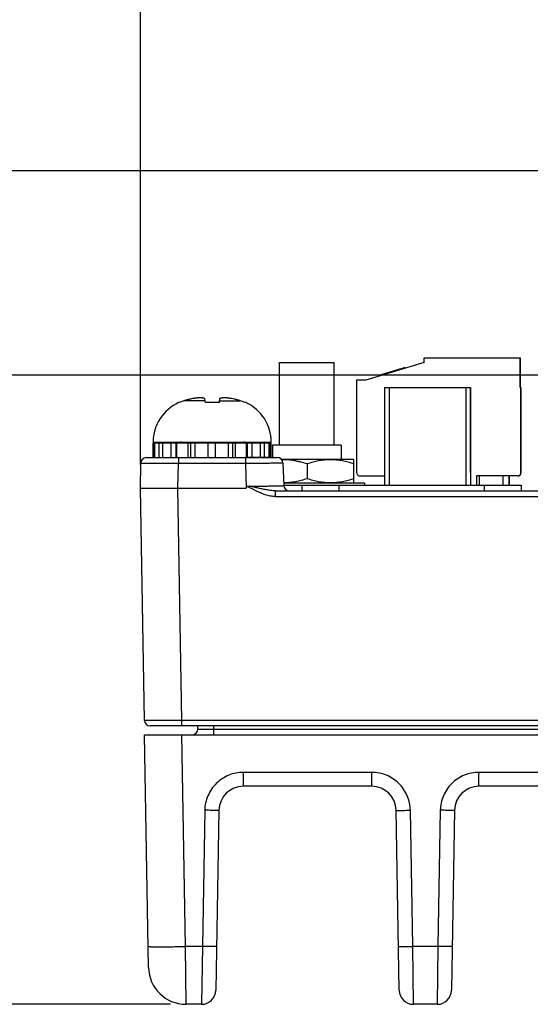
# Model space of a CAD drawing. Header units: inches. Extents: x 0 to 34, y 0 to 22.
# Tile 69 of 128: x 11.6 to 12.9, y 9.2 to 11.8. Entities that reach past the tile are written whole.
import ezdxf

# ---------------------------------------------------------------- set-up
doc = ezdxf.new("R2010")
doc.units = ezdxf.units.IN
doc.header["$LTSCALE"] = 1.87
doc.header["$MEASUREMENT"] = 0
doc.layers.get('0').update_dxf_attribs({"linetype": 'CONTINUOUS'})
doc.layers.add('02___PRT_ALL_AXES', color=7, linetype='CONTINUOUS')
doc.layers.add('DIMENSIONS', color=7, linetype='CONTINUOUS')
doc.styles.get("Standard").update_dxf_attribs({"font": 'txt', "width": 0.8})
doc.dimstyles.new('DIMSTYLE_2', dxfattribs={"dimtxt": 0.125, "dimasz": 0.18, "dimexe": 0.125, "dimexo": 0.0625, "dimgap": 0.0625, "dimtad": 0, "dimtih": 1, "dimtoh": 1, "dimzin": 0, "dimdsep": 46, "dimtxsty": 'STANDARD', "dimblk": '_FILLED', "dimblk1": '_FILLED', "dimblk2": '_FILLED', "dimcen": 0.09, "dimazin": 0, "dimtp": 0.01, "dimtm": 0.01, "dimtfac": 1, "dimtofl": 0, "dimtmove": 0, "dimatfit": 3, "dimldrblk": '_FILLED', "dimfxl": 1, "dimtolj": 1, "dimtzin": 0, "dimarcsym": 0})

# ---------------------------------------------------------------- blocks, each defined once
blk = doc.blocks.new('_FILLED')
at = {"color": 0, "linetype": 'BYBLOCK'}
blk.add_solid([(0, 0), (-1, 0.174), (-1, -0.174)], dxfattribs=at)
blk = doc.blocks.new('*D45')
at = {"layer": 'DIMENSIONS', "color": 2, "linetype": 'CONTINUOUS'}
for p, q in [((15.9617, 12.266), (9.511, 12.266)), ((9.636, 12.266), (9.636, 10.723)), ((9.636, 9.2001), (9.636, 10.473)), ((11.9452, 9.2001), (9.511, 9.2001))]:
    blk.add_line(p, q, dxfattribs=at)
at = {"layer": 'DIMENSIONS', "color": 2, "linetype": 'CONTINUOUS', "xscale": 0.18, "yscale": 0.18, "zscale": 0.18}
for p, rotation in [((9.636, 12.266), 90), ((9.636, 9.2001), 270)]:
    blk.add_blockref('_FILLED', p, dxfattribs=dict(at, rotation=rotation))
at = {"layer": 'DIMENSIONS', "color": 2, "linetype": 'CONTINUOUS', "insert": (9.636, 10.6605), "char_height": 0.125, "width": 1.325, "attachment_point": 2, "line_spacing_factor": 0.9}
blk.add_mtext('77.88{\\ftxt.shx;\\W1.000000;\\H0.125000; }[3.066]', dxfattribs=at)
blk = doc.blocks.new('*D47')
at = {"layer": 'DIMENSIONS', "color": 2, "linetype": 'CONTINUOUS'}
for p, q in [((11.8861, 10.6395), (11.8861, 13.141)), ((15.9242, 12.3138), (15.9242, 13.141)), ((11.8861, 13.016), (13.1301, 13.016)), ((15.9242, 13.016), (14.6801, 13.016))]:
    blk.add_line(p, q, dxfattribs=at)
at = {"layer": 'DIMENSIONS', "color": 2, "linetype": 'CONTINUOUS', "xscale": 0.18, "yscale": 0.18, "zscale": 0.18, "rotation": 180}
blk.add_blockref('_FILLED', (11.8861, 13.016), dxfattribs=at)
at = {"layer": 'DIMENSIONS', "color": 2, "linetype": 'CONTINUOUS', "xscale": 0.18, "yscale": 0.18, "zscale": 0.18}
blk.add_blockref('_FILLED', (15.9242, 13.016), dxfattribs=at)
at = {"layer": 'DIMENSIONS', "color": 2, "linetype": 'CONTINUOUS', "insert": (13.9051, 13.0785), "char_height": 0.125, "width": 1.425, "attachment_point": 2, "line_spacing_factor": 0.9}
blk.add_mtext('102.57{\\ftxt.shx;\\W1.000000;\\H0.125000; }[4.038]', dxfattribs=at)
blk = doc.blocks.new('*D50')
at = {"layer": 'DIMENSIONS', "color": 2, "linetype": 'CONTINUOUS'}
for p, q in [((11.136, 11.4238), (11.136, 11.7838)), ((13.3957, 11.4238), (11.011, 11.4238)), ((14.3595, 10.8785), (11.011, 10.8785)), ((11.136, 10.8785), (11.136, 10.5185))]:
    blk.add_line(p, q, dxfattribs=at)
at = {"layer": 'DIMENSIONS', "color": 2, "linetype": 'CONTINUOUS', "xscale": 0.18, "yscale": 0.18, "zscale": 0.18}
for p, rotation in [((11.136, 11.4238), 270), ((11.136, 10.8785), 90)]:
    blk.add_blockref('_FILLED', p, dxfattribs=dict(at, rotation=rotation))
at = {"layer": 'DIMENSIONS', "color": 2, "linetype": 'CONTINUOUS', "insert": (11.136, 11.2136), "char_height": 0.125, "width": 1.225, "attachment_point": 2, "line_spacing_factor": 0.9}
blk.add_mtext('13.85{\\ftxt.shx;\\W1.000000;\\H0.125000; }[.545]', dxfattribs=at)
blk = doc.blocks.new('*D51')
at = {"layer": 'DIMENSIONS', "color": 2, "linetype": 'CONTINUOUS'}
for p, q in [((14.3595, 10.8785), (10.261, 10.8785)), ((10.386, 10.8785), (10.386, 10.1643)), ((10.386, 9.2001), (10.386, 9.9143)), ((11.966, 9.2001), (10.261, 9.2001))]:
    blk.add_line(p, q, dxfattribs=at)
at = {"layer": 'DIMENSIONS', "color": 2, "linetype": 'CONTINUOUS', "xscale": 0.18, "yscale": 0.18, "zscale": 0.18}
for p, rotation in [((10.386, 10.8785), 90), ((10.386, 9.2001), 270)]:
    blk.add_blockref('_FILLED', p, dxfattribs=dict(at, rotation=rotation))
at = {"layer": 'DIMENSIONS', "color": 2, "linetype": 'CONTINUOUS', "insert": (10.386, 10.1018), "char_height": 0.125, "width": 1.325, "attachment_point": 2, "line_spacing_factor": 0.9}
blk.add_mtext('42.63{\\ftxt.shx;\\W1.000000;\\H0.125000; }[1.678]', dxfattribs=at)

msp = doc.modelspace()

# ---------------------------------------------------------------- linework, layer by layer
at = {"color": 7, "linetype": 'CONTINUOUS'}
for p, q in [((12.6423, 10.9124), (12.4867, 10.8649)), ((12.6423, 10.9124), (12.6423, 10.9246)), ((12.6423, 10.9246), (12.8986, 10.9246)), ((12.8982, 10.9246), (12.8982, 10.8459)), ((12.8986, 10.8459), (12.8986, 10.9246)), ((12.5301, 10.8802), (12.5252, 10.8787)), ((12.5252, 10.8787), (12.5258, 10.8768)), ((12.5268, 10.8792), (12.5274, 10.8773)), ((12.5514, 10.8867), (12.5301, 10.8802)), ((12.5301, 10.8802), (12.5307, 10.8783)), ((12.5367, 10.8822), (12.5372, 10.8803)), ((12.5432, 10.8842), (12.5438, 10.8823)), ((12.5744, 10.8937), (12.5514, 10.8867)), ((12.5514, 10.8867), (12.552, 10.8848)), ((12.5662, 10.8912), (12.5668, 10.8893)), ((12.5892, 10.8982), (12.5744, 10.8937)), ((12.5744, 10.8937), (12.575, 10.8918)), ((12.581, 10.8957), (12.5815, 10.8939)), ((12.5875, 10.8977), (12.5881, 10.8959)), ((12.5892, 10.8982), (12.5898, 10.8964)), ((12.5892, 10.8982), (12.5898, 10.8964)), ((12.5911, 10.8987), (12.5893, 10.8982)), ((12.5911, 10.8987), (12.5917, 10.8969)), ((12.4631, 10.6176), (12.4631, 10.8656)), ((12.4631, 10.8656), (12.4872, 10.8656)), ((12.4867, 10.8656), (12.4867, 10.8649)), ((12.4872, 10.865), (12.4872, 10.8656)), ((12.5376, 10.5853), (12.5376, 10.8459)), ((12.5376, 10.8459), (12.766, 10.8459)), ((12.5494, 10.8459), (12.5494, 10.5853)), ((12.7542, 10.5853), (12.7542, 10.8459)), ((12.766, 10.8459), (12.766, 10.5853)), ((12.7661, 10.6176), (12.7661, 10.8459)), ((12.8982, 10.8459), (12.9005, 10.8459)), ((12.9001, 10.8459), (12.9001, 10.6176)), ((12.9005, 10.6176), (12.9005, 10.8459)), ((11.9896, 10.8052), (11.9877, 10.8052)), ((12.0587, 10.8104), (12.0035, 10.8104)), ((12.0592, 10.8052), (12.0581, 10.816)), ((12.0775, 10.8052), (12.0592, 10.8052)), ((12.0836, 10.8052), (12.0775, 10.8052)), ((12.0897, 10.8052), (12.0836, 10.8052)), ((12.0957, 10.8052), (12.0897, 10.8052)), ((12.0969, 10.816), (12.0957, 10.8052)), ((12.0963, 10.8104), (12.1514, 10.8104)), ((12.1672, 10.8052), (12.1654, 10.8052)), ((11.92, 10.7), (12.235, 10.7)), ((11.92, 10.698), (12.0861, 10.698)), ((11.921, 10.6586), (11.921, 10.698)), ((11.9243, 10.6586), (11.9243, 10.698)), ((11.9362, 10.6586), (11.9362, 10.698)), ((11.946, 10.6586), (11.946, 10.698)), ((11.9683, 10.6586), (11.9683, 10.698)), ((11.981, 10.6586), (11.981, 10.698)), ((11.9833, 10.6586), (11.9833, 10.698)), ((12.0135, 10.6586), (12.0135, 10.698)), ((12.0203, 10.6586), (12.0203, 10.698)), ((12.0319, 10.6586), (12.0319, 10.698)), ((12.0663, 10.6586), (12.0663, 10.698)), ((12.0664, 10.6586), (12.0664, 10.698)), ((12.086, 10.6586), (12.086, 10.698)), ((12.2333, 10.698), (12.235, 10.698)), ((12.2384, 10.6917), (12.2384, 10.6586)), ((12.4215, 10.6917), (12.4215, 10.6533)), ((11.8861, 10.577), (11.8872, 10.6439)), ((11.9022, 10.6586), (12.2511, 10.6586)), ((11.986, 10.577), (11.9872, 10.6439)), ((11.9872, 10.6586), (11.9872, 10.6439)), ((11.9872, 10.6439), (12.1661, 10.6439)), ((12.1661, 10.6586), (12.1661, 10.6439)), ((12.1661, 10.6439), (12.1684, 10.577)), ((12.4544, 10.6533), (12.2624, 10.6533)), ((12.266, 10.6441), (12.2681, 10.5845)), ((12.3304, 10.6416), (12.3304, 10.6021)), ((12.4544, 10.6533), (12.4554, 10.6528)), ((12.4554, 10.5909), (12.4554, 10.6528)), ((12.7663, 10.6176), (12.7663, 10.5853)), ((12.9001, 10.6176), (12.9005, 10.6176)), ((12.4554, 10.5909), (12.4544, 10.5903)), ((12.471, 10.6097), (12.5376, 10.6097)), ((12.782, 10.6097), (12.782, 10.5853)), ((12.8922, 10.6097), (12.782, 10.6097)), ((12.79, 10.5853), (12.79, 10.6097)), ((12.853, 10.5853), (12.853, 10.6097)), ((12.8687, 10.6097), (12.8687, 10.5853)), ((12.8689, 10.6097), (12.8689, 10.5853)), ((11.8861, 10.5824), (11.886, 10.5812)), ((11.8969, 9.9576), (11.8861, 10.577)), ((11.8861, 10.577), (12.1683, 10.577)), ((11.9969, 9.9576), (11.986, 10.577)), ((12.1681, 10.5812), (12.1683, 10.577)), ((12.2459, 10.5548), (12.2459, 10.57)), ((12.2459, 10.57), (12.9872, 10.57)), ((12.2681, 10.5853), (12.9011, 10.5853)), ((12.3164, 10.5853), (12.3164, 10.57)), ((12.4148, 10.5853), (12.4148, 10.57)), ((12.8027, 10.5853), (12.8027, 10.57)), ((12.9011, 10.5853), (12.9011, 10.57)), ((12.2459, 10.5548), (12.9872, 10.5548)), ((11.9969, 9.9429), (11.9969, 9.9576)), ((24.7141, 9.9576), (11.9969, 9.9576)), ((24.7991, 9.9429), (11.9119, 9.9429)), ((12.0394, 9.9341), (12.0396, 9.9429)), ((12.0814, 9.9341), (12.0816, 9.9429)), ((12.0814, 9.9193), (12.0814, 9.9341)), ((12.0814, 9.9341), (24.6303, 9.9341)), ((11.9077, 9.2983), (11.8969, 9.9193)), ((11.8969, 9.9193), (24.8141, 9.9193)), ((12.0067, 9.3543), (11.9969, 9.9193)), ((12.1606, 9.7816), (12.1606, 9.8189)), ((12.5028, 9.8189), (12.1606, 9.8189)), ((12.5028, 9.7816), (12.5028, 9.8189)), ((12.7886, 9.7816), (12.7886, 9.8189)), ((13.023, 9.8189), (12.7886, 9.8189)), ((12.5028, 9.7816), (12.1606, 9.7816)), ((13.023, 9.7816), (12.7886, 9.7816)), ((12.0576, 9.7177), (12.0513, 9.3543)), ((12.0956, 9.7177), (12.0872, 9.2374)), ((12.5761, 9.2374), (12.5678, 9.7177)), ((12.6121, 9.3543), (12.6058, 9.7177)), ((12.6856, 9.7177), (12.6793, 9.3543)), ((12.7236, 9.7177), (12.7152, 9.2374)), ((12.0077, 9.2001), (12.0067, 9.3543)), ((12.0513, 9.3543), (12.0067, 9.3543)), ((12.0513, 9.3543), (12.0492, 9.2001)), ((12.6141, 9.2001), (12.6121, 9.3543)), ((12.6793, 9.3543), (12.6121, 9.3543)), ((12.6793, 9.3543), (12.6773, 9.2001)), ((12.0492, 9.2001), (12.0077, 9.2001)), ((12.6773, 9.2001), (12.6141, 9.2001))]:
    msp.add_line(p, q, dxfattribs=at)
for centre, radius, start, end in [((12.0357, 10.7), 0.1157, 114.4946, 180), ((12.038, 10.6956), 0.1199, 106.7057, 113.8165), ((12.0774, 10.5643), 0.257, 104.7919, 106.7107), ((12.0774, 10.5643), 0.257, 103.8932, 104.7919), ((12.0774, 10.5642), 0.257, 103.0904, 103.8932), ((12.0775, 10.5642), 0.2571, 101.595, 103.0903), ((12.0558, 10.6287), 0.1897, 98.0601, 99.1196), ((12.0559, 10.6286), 0.1898, 97.6469, 98.0601), ((12.0559, 10.6285), 0.1899, 97.0142, 97.6469), ((12.0559, 10.6284), 0.19, 96.5167, 97.0142), ((12.0559, 10.6282), 0.1902, 95.983, 96.5167), ((12.0559, 10.6281), 0.1903, 95.4321, 95.983), ((12.0559, 10.628), 0.1904, 94.9664, 95.4321), ((12.0559, 10.6278), 0.1906, 94.3366, 94.9664), ((12.056, 10.6276), 0.1908, 93.9628, 94.3366), ((12.056, 10.6274), 0.191, 92.9693, 93.9627), ((12.0402, 10.7515), 0.0669, 83.1448, 84.9184), ((12.0401, 10.7508), 0.0676, 82.4827, 83.1467), ((12.04, 10.7502), 0.0682, 81.4242, 82.482), ((12.0399, 10.7496), 0.0689, 80.6309, 81.4246), ((12.0398, 10.7489), 0.0695, 79.7478, 80.6307), ((12.0397, 10.7482), 0.0703, 78.8718, 79.7478), ((12.0395, 10.7475), 0.071, 78.1107, 78.8719), ((12.0393, 10.7467), 0.0718, 77.1131, 78.1102), ((12.0392, 10.7459), 0.0726, 76.5094, 77.1137), ((12.0389, 10.7447), 0.0739, 74.9419, 76.5054), ((12.116, 10.745), 0.0735, 103.401, 105.0617), ((12.1158, 10.746), 0.0725, 102.7461, 103.3999), ((12.1156, 10.7468), 0.0717, 101.7379, 102.7467), ((12.1154, 10.7476), 0.0708, 100.9376, 101.7375), ((12.1153, 10.7483), 0.0701, 100.0734, 100.9377), ((12.1151, 10.7491), 0.0694, 99.1746, 100.0734), ((12.115, 10.7497), 0.0687, 98.4095, 99.1744), ((12.1149, 10.7503), 0.0681, 97.3682, 98.4098), ((12.1149, 10.7509), 0.0675, 96.7456, 97.3676), ((12.1148, 10.7516), 0.0668, 95.0813, 96.7473), ((12.099, 10.6274), 0.191, 86.0373, 87.0307), ((12.099, 10.6276), 0.1908, 85.665, 86.0371), ((12.099, 10.6278), 0.1906, 85.0341, 85.665), ((12.099, 10.628), 0.1904, 84.5701, 85.0341), ((12.099, 10.6281), 0.1903, 84.0182, 84.5701), ((12.0991, 10.6282), 0.1902, 83.486, 84.0182), ((12.0991, 10.6284), 0.19, 82.9875, 83.486), ((12.0991, 10.6285), 0.1899, 82.3558, 82.9875), ((12.0991, 10.6286), 0.1898, 81.9413, 82.3558), ((12.0991, 10.6287), 0.1897, 80.8804, 81.9414), ((12.0775, 10.5642), 0.2571, 76.9097, 78.405), ((12.0775, 10.5642), 0.257, 76.1068, 76.9096), ((12.0775, 10.5643), 0.257, 75.2081, 76.1068), ((12.0775, 10.5643), 0.257, 73.2893, 75.2081), ((12.117, 10.6956), 0.1199, 66.1835, 73.2943), ((12.1193, 10.7), 0.1157, 0, 65.5054), ((11.9909, 10.6921), 0.00787, 48.4951, 90), ((12.1641, 10.6921), 0.00787, 90, 131.6998), ((11.9022, 10.6436), 0.015, 90, 179), ((12.2511, 10.6436), 0.015, 2, 90), ((12.2831, 10.585), 0.015, 182, 270), ((11.9119, 9.9579), 0.015, 181, 270), ((12.0244, 9.9343), 0.015, 270, 359), ((12.1606, 9.7166), 0.065, 90, 179), ((12.5028, 9.7166), 0.065, 1, 90), ((12.7886, 9.7166), 0.065, 90, 179), ((12.0077, 9.3001), 0.1, 181, 270), ((12.0492, 9.2381), 0.038, 270, 359), ((12.6141, 9.2381), 0.038, 181, 270), ((12.6773, 9.2381), 0.038, 270, 359)]:
    msp.add_arc(centre, radius, start, end, dxfattribs=at)
for points, knots in [([(11.8872, 10.6439), (11.8872, 10.6439), (11.8872, 10.6439), (11.8872, 10.6439), (11.8872, 10.6439), (11.8873, 10.6439), (11.8873, 10.6439), (11.8873, 10.6439), (11.8874, 10.6439), (11.8875, 10.6439), (11.8876, 10.6439), (11.8878, 10.6439), (11.888, 10.6439), (11.8883, 10.6439), (11.8887, 10.6439), (11.8892, 10.6439), (11.8897, 10.6439), (11.8902, 10.6439), (11.8909, 10.6439), (11.8918, 10.6439), (11.8931, 10.6439), (11.8949, 10.644), (11.8969, 10.644), (11.8991, 10.644), (11.9015, 10.644), (11.9041, 10.644), (11.907, 10.644), (11.9111, 10.644), (11.9167, 10.644), (11.924, 10.644), (11.9318, 10.644), (11.9402, 10.644), (11.9491, 10.644), (11.9583, 10.6439), (11.9678, 10.6439), (11.9774, 10.6439), (11.9839, 10.6439), (11.9872, 10.6439)], [0, 0, 0, 0, 0.000025, 0.000084, 0.00018, 0.000313, 0.000691, 0.001219, 0.001898, 0.002726, 0.003704, 0.004833, 0.007539, 0.010843, 0.014743, 0.019235, 0.024319, 0.02999, 0.036245, 0.04308, 0.058476, 0.07614, 0.09603, 0.118096, 0.142288, 0.168546, 0.196807, 0.227003, 0.292905, 0.365617, 0.444439, 0.528611, 0.617323, 0.70972, 0.804913, 0.901984, 1, 1, 1, 1]), ([(12.1661, 10.6439), (12.1693, 10.6439), (12.1758, 10.6439), (12.1855, 10.644), (12.195, 10.644), (12.2042, 10.6441), (12.213, 10.6441), (12.2214, 10.6441), (12.2293, 10.6441), (12.2365, 10.6442), (12.2422, 10.6442), (12.2463, 10.6442), (12.2491, 10.6442), (12.2517, 10.6442), (12.2542, 10.6442), (12.2564, 10.6442), (12.2584, 10.6442), (12.2601, 10.6442), (12.2614, 10.6442), (12.2624, 10.6442), (12.263, 10.6442), (12.2636, 10.6442), (12.2641, 10.6442), (12.2645, 10.6442), (12.2649, 10.6442), (12.2653, 10.6442), (12.2655, 10.6442), (12.2657, 10.6442), (12.2658, 10.6442), (12.2658, 10.6442), (12.2659, 10.6442), (12.266, 10.6441), (12.266, 10.6441), (12.266, 10.6441), (12.266, 10.6441), (12.266, 10.6441), (12.266, 10.6441), (12.266, 10.6441)], [0, 0, 0, 0, 0.097999, 0.195055, 0.290235, 0.382622, 0.471328, 0.555498, 0.634321, 0.707038, 0.772947, 0.803146, 0.831412, 0.857674, 0.881871, 0.903942, 0.923836, 0.941503, 0.956903, 0.963741, 0.969997, 0.97567, 0.980755, 0.985249, 0.98915, 0.992455, 0.995163, 0.996292, 0.997271, 0.9981, 0.998779, 0.999308, 0.999686, 0.99982, 0.999916, 0.999975, 1, 1, 1, 1]), ([(12.3304, 10.6416), (12.325, 10.6434), (12.3167, 10.6459), (12.3055, 10.6486), (12.2971, 10.6503), (12.2886, 10.6515), (12.2801, 10.6524), (12.2716, 10.6528), (12.2659, 10.6528), (12.263, 10.6527)], [0, 0, 0, 0, 0.251414, 0.376701, 0.501717, 0.626495, 0.751086, 0.875561, 1, 1, 1, 1]), ([(12.4554, 10.6416), (12.4504, 10.6433), (12.4427, 10.6456), (12.4323, 10.6482), (12.4245, 10.6498), (12.4167, 10.6511), (12.4088, 10.6521), (12.4009, 10.6526), (12.3929, 10.6528), (12.385, 10.6526), (12.3771, 10.6521), (12.3692, 10.6511), (12.3613, 10.6498), (12.3535, 10.6482), (12.3432, 10.6456), (12.3355, 10.6433), (12.3304, 10.6416)], [0, 0, 0, 0, 0.125685, 0.188332, 0.250851, 0.313254, 0.37556, 0.437798, 0.5, 0.562202, 0.62444, 0.686746, 0.749149, 0.811668, 0.874315, 1, 1, 1, 1]), ([(12.4631, 10.6176), (12.4631, 10.6165), (12.4635, 10.6145), (12.4653, 10.6118), (12.4679, 10.6101), (12.47, 10.6097), (12.471, 10.6097)], [0, 0, 0, 0, 0.25001, 0.500002, 0.749993, 1, 1, 1, 1]), ([(12.8922, 10.6097), (12.8933, 10.6097), (12.8953, 10.6101), (12.898, 10.6118), (12.8997, 10.6145), (12.9001, 10.6165), (12.9001, 10.6176)], [0, 0, 0, 0, 0.25001, 0.500002, 0.749993, 1, 1, 1, 1]), ([(12.8927, 10.6097), (12.8937, 10.6097), (12.8958, 10.6101), (12.8984, 10.6118), (12.9001, 10.6145), (12.9005, 10.6165), (12.9005, 10.6176)], [0, 0, 0, 0, 0.25001, 0.500002, 0.749993, 1, 1, 1, 1]), ([(12.3304, 10.6021), (12.3254, 10.6004), (12.3177, 10.5981), (12.3073, 10.5955), (12.2995, 10.5939), (12.2917, 10.5926), (12.2838, 10.5916), (12.2758, 10.5911), (12.2705, 10.5909), (12.2679, 10.5909)], [0, 0, 0, 0, 0.251371, 0.376665, 0.501702, 0.626507, 0.751121, 0.875596, 1, 1, 1, 1]), ([(12.4554, 10.6021), (12.4504, 10.6004), (12.4427, 10.5981), (12.4323, 10.5955), (12.4245, 10.5939), (12.4167, 10.5926), (12.4088, 10.5916), (12.4009, 10.5911), (12.3929, 10.5909), (12.385, 10.5911), (12.3771, 10.5916), (12.3692, 10.5926), (12.3613, 10.5939), (12.3535, 10.5955), (12.3432, 10.5981), (12.3355, 10.6004), (12.3304, 10.6021)], [0, 0, 0, 0, 0.125685, 0.188332, 0.250851, 0.313254, 0.37556, 0.437798, 0.5, 0.562202, 0.62444, 0.686746, 0.749149, 0.811668, 0.874315, 1, 1, 1, 1]), ([(12.1681, 10.5812), (12.1687, 10.5815), (12.17, 10.5819), (12.172, 10.5822), (12.1741, 10.5824), (12.1754, 10.5824), (12.1761, 10.5824)], [0, 0, 0, 0, 0.250213, 0.500373, 0.750345, 1, 1, 1, 1]), ([(12.194, 10.57), (12.193, 10.5706), (12.1908, 10.5716), (12.1877, 10.5733), (12.1845, 10.5749), (12.1814, 10.5765), (12.1787, 10.5778), (12.1766, 10.5788), (12.175, 10.5796), (12.1733, 10.5802), (12.1716, 10.5807), (12.1699, 10.5811), (12.1687, 10.5812), (12.1681, 10.5812)], [0, 0, 0, 0, 0.124995, 0.24999, 0.374985, 0.49998, 0.624974, 0.687473, 0.749975, 0.81248, 0.874983, 0.937491, 1, 1, 1, 1]), ([(12.1761, 10.5824), (12.1822, 10.5825), (12.1941, 10.5825), (12.2088, 10.5826), (12.2199, 10.5827), (12.2276, 10.5828), (12.2348, 10.5828), (12.2405, 10.5829), (12.2447, 10.583), (12.2476, 10.583), (12.2503, 10.5831), (12.2529, 10.5831), (12.2553, 10.5832), (12.2575, 10.5832), (12.2592, 10.5833), (12.2604, 10.5833), (12.2616, 10.5834), (12.2628, 10.5834), (12.2642, 10.5835), (12.2654, 10.5836), (12.2662, 10.5837), (12.2668, 10.5837), (12.267, 10.5838), (12.2672, 10.5838), (12.2674, 10.5838), (12.2676, 10.5838), (12.2677, 10.5839), (12.2678, 10.5839), (12.2679, 10.584), (12.268, 10.5841), (12.268, 10.5842), (12.2681, 10.5843), (12.2681, 10.5844), (12.2681, 10.5844), (12.2681, 10.5845), (12.2681, 10.5845), (12.2681, 10.5845), (12.2681, 10.5845)], [0, 0, 0, 0, 0.19851, 0.387147, 0.4757, 0.559375, 0.637443, 0.709227, 0.742565, 0.774103, 0.803771, 0.831505, 0.857245, 0.880936, 0.902524, 0.912516, 0.921964, 0.939215, 0.954238, 0.967007, 0.977504, 0.981885, 0.983856, 0.98568, 0.9889, 0.990313, 0.991624, 0.992884, 0.994161, 0.995466, 0.996747, 0.99793, 0.998928, 0.999329, 0.99965, 0.999877, 1, 1, 1, 1]), ([(12.1978, 10.5777), (12.196, 10.5781), (12.1924, 10.5789), (12.187, 10.5802), (12.1825, 10.5812), (12.1788, 10.5819), (12.177, 10.5823), (12.1761, 10.5824)], [0, 0, 0, 0, 0.248753, 0.498453, 0.748932, 0.874405, 1, 1, 1, 1]), ([(12.2459, 10.5548), (12.2436, 10.5548), (12.2391, 10.555), (12.2323, 10.556), (12.2256, 10.5574), (12.2169, 10.56), (12.2063, 10.5641), (12.1981, 10.568), (12.194, 10.57)], [0, 0, 0, 0, 0.125002, 0.250009, 0.375024, 0.50004, 0.750002, 1, 1, 1, 1]), ([(12.2459, 10.57), (12.2439, 10.57), (12.2399, 10.5702), (12.2339, 10.5707), (12.2279, 10.5716), (12.2219, 10.5726), (12.2159, 10.5737), (12.2079, 10.5754), (12.2018, 10.5767), (12.1978, 10.5777)], [0, 0, 0, 0, 0.123153, 0.246601, 0.370516, 0.49502, 0.620196, 0.746087, 1, 1, 1, 1]), ([(11.9969, 9.9576), (11.9936, 9.9576), (11.9871, 9.9576), (11.9774, 9.9576), (11.9679, 9.9576), (11.9587, 9.9576), (11.9499, 9.9576), (11.9415, 9.9575), (11.9336, 9.9575), (11.9264, 9.9575), (11.9208, 9.9575), (11.9166, 9.9575), (11.9138, 9.9575), (11.9112, 9.9576), (11.9087, 9.9576), (11.9065, 9.9576), (11.9046, 9.9576), (11.9028, 9.9576), (11.9015, 9.9576), (11.9005, 9.9576), (11.8999, 9.9576), (11.8993, 9.9576), (11.8988, 9.9576), (11.8984, 9.9576), (11.898, 9.9576), (11.8976, 9.9576), (11.8974, 9.9576), (11.8972, 9.9576), (11.8971, 9.9576), (11.8971, 9.9576), (11.897, 9.9576), (11.8969, 9.9576), (11.8969, 9.9576), (11.8969, 9.9576), (11.8969, 9.9576), (11.8969, 9.9576), (11.8969, 9.9576), (11.8969, 9.9576)], [0, 0, 0, 0, 0.098015, 0.195086, 0.290278, 0.382675, 0.471387, 0.55556, 0.634382, 0.707094, 0.772996, 0.803192, 0.831453, 0.857711, 0.881903, 0.90397, 0.92386, 0.941523, 0.956919, 0.963755, 0.97001, 0.975681, 0.980765, 0.985257, 0.989157, 0.992461, 0.995167, 0.996296, 0.997274, 0.998102, 0.998781, 0.999309, 0.999687, 0.99982, 0.999916, 0.999975, 1, 1, 1, 1]), ([(12.0394, 9.9341), (12.0394, 9.9341), (12.0395, 9.9341), (12.0395, 9.9341), (12.0396, 9.9341), (12.0397, 9.9341), (12.0399, 9.934), (12.0403, 9.934), (12.0407, 9.934), (12.0413, 9.934), (12.0419, 9.934), (12.043, 9.934), (12.0445, 9.934), (12.0466, 9.934), (12.0491, 9.934), (12.0518, 9.934), (12.0549, 9.934), (12.0594, 9.934), (12.0656, 9.934), (12.0733, 9.934), (12.0787, 9.9341), (12.0814, 9.9341)], [0, 0, 0, 0, 0.000335, 0.001247, 0.002755, 0.004861, 0.010866, 0.01925, 0.029995, 0.043075, 0.05846, 0.076112, 0.118046, 0.168477, 0.226922, 0.292819, 0.365536, 0.444368, 0.617288, 0.804901, 1, 1, 1, 1]), ([(12.1606, 9.8189), (12.154, 9.8189), (12.1406, 9.8176), (12.1214, 9.8118), (12.1036, 9.8024), (12.088, 9.7898), (12.0751, 9.7744), (12.0654, 9.7568), (12.0593, 9.7377), (12.0577, 9.7243), (12.0576, 9.7177)], [0, 0, 0, 0, 0.124915, 0.250039, 0.374994, 0.499947, 0.624901, 0.749888, 0.875072, 1, 1, 1, 1]), ([(12.6058, 9.7177), (12.6056, 9.7243), (12.6041, 9.7377), (12.598, 9.7568), (12.5883, 9.7744), (12.5754, 9.7898), (12.5598, 9.8024), (12.542, 9.8118), (12.5228, 9.8176), (12.5094, 9.8189), (12.5028, 9.8189)], [0, 0, 0, 0, 0.124907, 0.250048, 0.375017, 0.49997, 0.624914, 0.749874, 0.875053, 1, 1, 1, 1]), ([(12.7886, 9.8189), (12.782, 9.8189), (12.7686, 9.8176), (12.7494, 9.8118), (12.7316, 9.8024), (12.716, 9.7898), (12.7031, 9.7744), (12.6934, 9.7568), (12.6873, 9.7377), (12.6858, 9.7243), (12.6856, 9.7177)], [0, 0, 0, 0, 0.124915, 0.250039, 0.374994, 0.499947, 0.624901, 0.749888, 0.875072, 1, 1, 1, 1]), ([(12.0956, 9.7177), (12.0956, 9.7177), (12.0955, 9.7176), (12.0954, 9.7176), (12.0952, 9.7176), (12.0949, 9.7176), (12.0944, 9.7175), (12.0937, 9.7175), (12.0926, 9.7175), (12.091, 9.7174), (12.0891, 9.7174), (12.0869, 9.7174), (12.0844, 9.7174), (12.0817, 9.7174), (12.0775, 9.7174), (12.072, 9.7175), (12.0649, 9.7176), (12.0601, 9.7176), (12.0576, 9.7177)], [0, 0, 0, 0, 0.001493, 0.005257, 0.011386, 0.019871, 0.030684, 0.043798, 0.076798, 0.118617, 0.168978, 0.22739, 0.293228, 0.36586, 0.444657, 0.618042, 0.806054, 1, 1, 1, 1]), ([(12.5678, 9.7177), (12.5678, 9.7177), (12.5678, 9.7176), (12.568, 9.7176), (12.5682, 9.7176), (12.5685, 9.7176), (12.5689, 9.7175), (12.5697, 9.7175), (12.5708, 9.7175), (12.5724, 9.7174), (12.5743, 9.7174), (12.5765, 9.7174), (12.579, 9.7174), (12.5817, 9.7174), (12.5858, 9.7174), (12.5914, 9.7175), (12.5985, 9.7176), (12.6033, 9.7176), (12.6058, 9.7177)], [0, 0, 0, 0, 0.001493, 0.005257, 0.011386, 0.019871, 0.030684, 0.043798, 0.076798, 0.118617, 0.168978, 0.22739, 0.293228, 0.36586, 0.444657, 0.618043, 0.806054, 1, 1, 1, 1]), ([(12.7236, 9.7177), (12.7236, 9.7177), (12.7235, 9.7176), (12.7234, 9.7176), (12.7232, 9.7176), (12.7229, 9.7176), (12.7224, 9.7175), (12.7217, 9.7175), (12.7206, 9.7175), (12.719, 9.7174), (12.7171, 9.7174), (12.7149, 9.7174), (12.7124, 9.7174), (12.7097, 9.7174), (12.7055, 9.7174), (12.7, 9.7175), (12.6929, 9.7176), (12.6881, 9.7176), (12.6856, 9.7177)], [0, 0, 0, 0, 0.001493, 0.005257, 0.011386, 0.019871, 0.030684, 0.043798, 0.076798, 0.118617, 0.168978, 0.22739, 0.293228, 0.36586, 0.444657, 0.618042, 0.806054, 1, 1, 1, 1]), ([(11.9067, 9.3543), (11.9067, 9.3543), (11.9068, 9.3543), (11.9069, 9.3542), (11.9073, 9.3541), (11.9079, 9.3541), (11.9087, 9.354), (11.9098, 9.3539), (11.9111, 9.3539), (11.9127, 9.3538), (11.9152, 9.3538), (11.9188, 9.3537), (11.9239, 9.3536), (11.9297, 9.3536), (11.9363, 9.3536), (11.9435, 9.3536), (11.9513, 9.3536), (11.9597, 9.3537), (11.9718, 9.3538), (11.9875, 9.354), (12.0002, 9.3542), (12.0067, 9.3543)], [0, 0, 0, 0, 0.000523, 0.001528, 0.005256, 0.011338, 0.019771, 0.030541, 0.043628, 0.059013, 0.076672, 0.118669, 0.169141, 0.227549, 0.293355, 0.365984, 0.444726, 0.528834, 0.617565, 0.805436, 1, 1, 1, 1]), ([(12.0893, 9.3543), (12.0893, 9.3543), (12.0892, 9.3543), (12.0891, 9.3542), (12.0888, 9.3542), (12.0885, 9.3542), (12.0881, 9.3542), (12.0874, 9.3541), (12.0863, 9.3541), (12.0847, 9.3541), (12.0828, 9.3541), (12.0806, 9.354), (12.0781, 9.354), (12.0753, 9.354), (12.0712, 9.3541), (12.0656, 9.3541), (12.0586, 9.3542), (12.0537, 9.3543), (12.0513, 9.3543)], [0, 0, 0, 0, 0.001493, 0.005257, 0.011386, 0.019871, 0.030684, 0.043797, 0.076797, 0.118617, 0.168977, 0.22739, 0.293227, 0.365859, 0.444656, 0.618042, 0.806054, 1, 1, 1, 1]), ([(12.5741, 9.3543), (12.5741, 9.3543), (12.5742, 9.3543), (12.5743, 9.3542), (12.5746, 9.3542), (12.5749, 9.3542), (12.5753, 9.3542), (12.576, 9.3541), (12.5771, 9.3541), (12.5787, 9.3541), (12.5806, 9.3541), (12.5828, 9.354), (12.5853, 9.354), (12.5881, 9.354), (12.5922, 9.3541), (12.5978, 9.3541), (12.6048, 9.3542), (12.6096, 9.3543), (12.6121, 9.3543)], [0, 0, 0, 0, 0.001493, 0.005257, 0.011386, 0.019871, 0.030684, 0.043798, 0.076798, 0.118617, 0.168978, 0.22739, 0.293228, 0.36586, 0.444657, 0.618042, 0.806054, 1, 1, 1, 1]), ([(12.7173, 9.3543), (12.7173, 9.3543), (12.7172, 9.3543), (12.7171, 9.3542), (12.7168, 9.3542), (12.7165, 9.3542), (12.7161, 9.3542), (12.7154, 9.3541), (12.7143, 9.3541), (12.7127, 9.3541), (12.7108, 9.3541), (12.7086, 9.354), (12.7061, 9.354), (12.7033, 9.354), (12.6992, 9.3541), (12.6936, 9.3541), (12.6866, 9.3542), (12.6817, 9.3543), (12.6793, 9.3543)], [0, 0, 0, 0, 0.001493, 0.005257, 0.011386, 0.019871, 0.030684, 0.043797, 0.076797, 0.118617, 0.168977, 0.22739, 0.293227, 0.365859, 0.444656, 0.618042, 0.806054, 1, 1, 1, 1])]:
    msp.add_open_spline(points, degree=3, knots=knots, dxfattribs=at)
at = {"layer": '02___PRT_ALL_AXES', "color": 7, "linetype": 'CONTINUOUS'}
for p, q in [((12.2569, 10.6917), (12.2569, 10.9122)), ((12.2569, 10.9122), (12.4029, 10.9122)), ((12.4029, 10.6917), (12.4029, 10.9122)), ((11.92, 10.6586), (11.92, 10.698)), ((12.086, 10.698), (12.2333, 10.698)), ((12.1207, 10.6586), (12.1207, 10.698)), ((12.1327, 10.6586), (12.1327, 10.698)), ((12.1392, 10.6586), (12.1392, 10.698)), ((12.1687, 10.6586), (12.1687, 10.698)), ((12.1717, 10.6586), (12.1717, 10.698)), ((12.184, 10.6586), (12.184, 10.698)), ((12.2063, 10.6586), (12.2063, 10.698)), ((12.2166, 10.6586), (12.2166, 10.698)), ((12.2292, 10.6586), (12.2292, 10.698)), ((12.2333, 10.6586), (12.2333, 10.698)), ((12.235, 10.6586), (12.235, 10.698)), ((12.4215, 10.6917), (12.2384, 10.6917)), ((12.2333, 10.6586), (12.1661, 10.6586)), ((12.4834, 10.5903), (12.2679, 10.5903)), ((12.4834, 10.5903), (12.4834, 10.5853))]:
    msp.add_line(p, q, dxfattribs=at)

# ---------------------------------------------------------------- dimensions: what is measured, and where the dimension line sits
at = {"layer": 'DIMENSIONS', "color": 2, "linetype": 'CONTINUOUS'}
dim = msp.add_linear_dim(base=(15.9242, 13.016), p1=(11.8861, 10.577), p2=(15.9242, 12.2513), dimstyle='DIMSTYLE_2', dxfattribs=at)
dim.commit()
dim.dimension.update_dxf_attribs({"geometry": '*D47', "text_midpoint": (13.9051, 13.016), "dimtype": 160})
for base, p1, p2, angle, picture, middle in [((9.636, 12.266), (12.0077, 9.2001), (16.0242, 12.266), 90, '*D45', (9.636, 10.598)), ((11.136, 11.4238), (14.422, 10.8785), (13.4582, 11.4238), 90, '*D50', (11.136, 11.1511)), ((10.386, 9.2001), (14.422, 10.8785), (12.0285, 9.2001), 270, '*D51', (10.386, 10.0393))]:
    dim = msp.add_linear_dim(base=base, p1=p1, p2=p2, angle=angle, dimstyle='DIMSTYLE_2', dxfattribs=at)
    dim.commit()
    dim.dimension.update_dxf_attribs({"geometry": picture, "text_midpoint": middle, "dimtype": 160})

doc.saveas('drawing.dxf')
